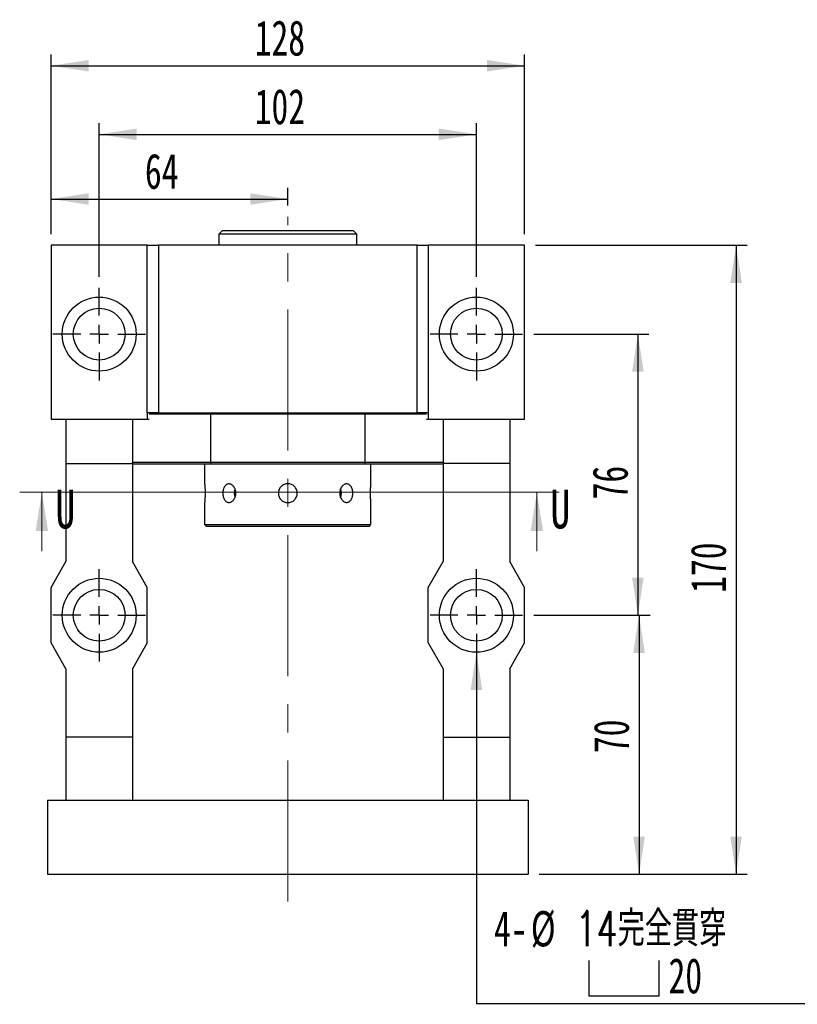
# Model space of a CAD drawing. Header units: millimetres. Extents: x 26 to 284, y 9 to 193.
# Tile 2 of 5: x 36 to 106, y 105 to 193. Entities that reach past the tile are written whole.
import ezdxf

# ---------------------------------------------------------------- set-up
doc = ezdxf.new("R2010")
doc.units = ezdxf.units.MM
doc.linetypes.add('CENTERX2', pattern=[20.32, 12.7, -2.54, 2.54, -2.54])
doc.layers.add('圖層0', color=7, linetype='Continuous')
doc.styles.add('SLDTEXTSTYLE0', font='TXT', dxfattribs={"width": 0.7})
doc.styles.add('SLDTEXTSTYLE1', font='TXT', dxfattribs={"width": 0.7, "bigfont": 'bigfont'})
doc.styles.add('SLDTEXTSTYLE3', font='TXT', dxfattribs={"width": 0.75})
doc.dimstyles.new('SLDDIMSTYLE3', dxfattribs={"dimtxt": 3.389974, "dimasz": 2.5, "dimexe": 0, "dimexo": 0.0625, "dimgap": 0.847493, "dimtad": 1, "dimlfac": 3, "dimrnd": 1e-09, "dimzin": 12, "dimdsep": 46, "dimtxsty": 'SLDTEXTSTYLE0', "dimsah": 1, "dimcen": 0.09, "dimadec": 0, "dimazin": 3, "dimtfac": 1, "dimtofl": 0, "dimtmove": 0, "dimatfit": 3, "dimfxl": 1, "dimfrac": 2, "dimtolj": 1, "dimtzin": 12, "dimarcsym": 0})
doc.dimstyles.new('SLDDIMSTYLE4', dxfattribs={"dimtxt": 3.389974, "dimasz": 2.5, "dimexe": 0, "dimexo": 0.0625, "dimgap": 0.847493, "dimtad": 0, "dimtih": 1, "dimtoh": 1, "dimlfac": 3, "dimrnd": 1e-09, "dimzin": 12, "dimdsep": 46, "dimtxsty": 'SLDTEXTSTYLE0', "dimsah": 1, "dimcen": 0, "dimadec": 0, "dimazin": 3, "dimtfac": 1, "dimtofl": 0, "dimtmove": 0, "dimatfit": 3, "dimfxl": 1, "dimfrac": 2, "dimtolj": 1, "dimtzin": 12, "dimarcsym": 0})

# ---------------------------------------------------------------- blocks, each defined once
blk = doc.blocks.new('_D_1')
at = {"layer": '圖層0', "color": 7}
for p, q in [((82.091, 139.592), (92.591, 139.592)), ((91.591, 139.592), (91.591, 116.259)), ((82.591, 116.259), (92.591, 116.259))]:
    blk.add_line(p, q, dxfattribs=at)
for points in [[(91.591, 139.592), (91.069, 136.203), (92.112, 136.203)], [(91.591, 116.259), (92.112, 119.649), (91.069, 119.649)]]:
    blk.add_solid(points, dxfattribs=at)
at = {"layer": '圖層0', "color": 7, "insert": (87.498, 127.17), "char_height": 3.175, "attachment_point": 1, "rotation": 90, "style": 'SLDTEXTSTYLE0'}
blk.add_mtext('70', dxfattribs=at)
blk = doc.blocks.new('_D_2')
at = {"layer": '圖層0', "color": 7}
for p, q in [((82.258, 172.926), (101.333, 172.926)), ((100.333, 172.926), (100.333, 116.259)), ((82.591, 116.259), (101.333, 116.259))]:
    blk.add_line(p, q, dxfattribs=at)
for points in [[(100.333, 172.926), (99.811, 169.536), (100.854, 169.536)], [(100.333, 116.259), (100.854, 119.649), (99.811, 119.649)]]:
    blk.add_solid(points, dxfattribs=at)
at = {"layer": '圖層0', "color": 7, "insert": (96.24, 141.612), "char_height": 3.175, "attachment_point": 1, "rotation": 90, "style": 'SLDTEXTSTYLE0'}
blk.add_mtext('170', dxfattribs=at)
blk = doc.blocks.new('_D_3')
at = {"layer": '圖層0', "color": 7}
for p, q in [((38.591, 173.926), (38.591, 178.1)), ((59.924, 176.503), (59.924, 178.1)), ((38.591, 177.1), (59.924, 177.1))]:
    blk.add_line(p, q, dxfattribs=at)
for points in [[(38.591, 177.1), (41.981, 176.578), (41.981, 177.621)], [(59.924, 177.1), (56.534, 177.621), (56.534, 176.578)]]:
    blk.add_solid(points, dxfattribs=at)
at = {"layer": '圖層0', "color": 7, "insert": (47.045, 181.193), "char_height": 3.175, "attachment_point": 1, "style": 'SLDTEXTSTYLE0'}
blk.add_mtext('64', dxfattribs=at)
blk = doc.blocks.new('_D_4')
at = {"layer": '圖層0', "color": 7}
for p, q in [((38.591, 173.926), (38.591, 190.108)), ((81.258, 173.926), (81.258, 190.108)), ((38.591, 189.108), (81.258, 189.108))]:
    blk.add_line(p, q, dxfattribs=at)
for points in [[(38.591, 189.108), (41.981, 188.587), (41.981, 189.63)], [(81.258, 189.108), (77.868, 189.63), (77.868, 188.587)]]:
    blk.add_solid(points, dxfattribs=at)
at = {"layer": '圖層0', "color": 7, "insert": (56.943, 193.201), "char_height": 3.175, "attachment_point": 1, "style": 'SLDTEXTSTYLE0'}
blk.add_mtext('128', dxfattribs=at)
blk = doc.blocks.new('SW_SYMBOL_HOLE_SPOT')
at = {"layer": '圖層0', "color": 0}
for p, q in [((0, 875), (0, 75)), ((1600, 75), (1600, 875)), ((0, 75), (1600, 75))]:
    blk.add_line(p, q, dxfattribs=at)
blk = doc.blocks.new('_D_5')
at = {"layer": '圖層0'}
for p, q in [((76.924, 136.259), (76.924, 104.609)), ((76.924, 104.609), (106.757, 104.609))]:
    blk.add_line(p, q, dxfattribs=at)
blk.add_solid([(76.924, 136.259), (76.403, 132.869), (77.446, 132.869)], dxfattribs=at)
at = {"layer": '圖層0', "xscale": 0.003964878, "yscale": 0.003964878, "zscale": 0.003964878}
blk.add_blockref('SW_SYMBOL_HOLE_SPOT', (87.049, 105.004), dxfattribs=at)
at = {"layer": '圖層0', "char_height": 3.175, "attachment_point": 1}
for s, insert, style in [('4-', (78.512, 112.936), 'SLDTEXTSTYLE0'), ('%%c', (81.828, 112.936), 'SLDTEXTSTYLE0'), ('14\\M+18AAE\\M+19153\\M+18AD1\\M+190FA', (85.85, 112.936), 'SLDTEXTSTYLE1'), ('20', (94.246, 108.702), 'SLDTEXTSTYLE0')]:
    blk.add_mtext(s, dxfattribs=dict(at, insert=insert, style=style))
blk = doc.blocks.new('_D_6')
at = {"layer": '圖層0', "color": 7}
for p, q in [((42.924, 170.092), (42.924, 183.926)), ((76.924, 170.092), (76.924, 183.926)), ((42.924, 182.926), (76.924, 182.926))]:
    blk.add_line(p, q, dxfattribs=at)
for points in [[(42.924, 182.926), (46.314, 182.404), (46.314, 183.447)], [(76.924, 182.926), (73.534, 183.447), (73.534, 182.404)]]:
    blk.add_solid(points, dxfattribs=at)
at = {"layer": '圖層0', "color": 7, "insert": (56.943, 187.019), "char_height": 3.175, "attachment_point": 1, "style": 'SLDTEXTSTYLE0'}
blk.add_mtext('102', dxfattribs=at)
blk = doc.blocks.new('_D_7')
at = {"layer": '圖層0', "color": 7}
for p, q in [((82.091, 164.926), (92.481, 164.926)), ((91.481, 164.926), (91.481, 139.592)), ((82.091, 139.592), (92.481, 139.592))]:
    blk.add_line(p, q, dxfattribs=at)
for points in [[(91.481, 164.926), (90.959, 161.536), (92.002, 161.536)], [(91.481, 139.592), (92.002, 142.982), (90.959, 142.982)]]:
    blk.add_solid(points, dxfattribs=at)
at = {"layer": '圖層0', "color": 7, "insert": (87.388, 150.035), "char_height": 3.175, "attachment_point": 1, "rotation": 90, "style": 'SLDTEXTSTYLE0'}
blk.add_mtext('76', dxfattribs=at)
blk = doc.blocks.new('SW_CENTERMARKSYMBOL_2')
at = {"layer": '圖層0', "color": 0}
for p, q in [((0, 1.667), (0, 4.167)), ((-1.667, 0), (-4.167, 0)), ((0, 0), (-0.833, 0)), ((0, 0), (0, 0.833)), ((0, 0), (0, -0.833)), ((0, 0), (0.833, 0)), ((1.667, 0), (4.167, 0)), ((0, -1.667), (0, -4.167))]:
    blk.add_line(p, q, dxfattribs=at)
blk = doc.blocks.new('SW_CENTERMARKSYMBOL_3')
at = {"layer": '圖層0', "color": 0}
for p, q in [((0, 1.667), (0, 4.167)), ((-1.667, 0), (-4.167, 0)), ((0, 0), (-0.833, 0)), ((0, 0), (0, 0.833)), ((0, 0), (0, -0.833)), ((0, 0), (0.833, 0)), ((1.667, 0), (4.167, 0)), ((0, -1.667), (0, -4.167))]:
    blk.add_line(p, q, dxfattribs=at)
blk = doc.blocks.new('SW_CENTERMARKSYMBOL_4')
at = {"layer": '圖層0', "color": 0}
for p, q in [((0, 1.667), (0, 4.167)), ((-1.667, 0), (-4.167, 0)), ((0, 0), (-0.833, 0)), ((0, 0), (0, 0.833)), ((0, 0), (0, -0.833)), ((0, 0), (0.833, 0)), ((1.667, 0), (4.167, 0)), ((0, -1.667), (0, -4.167))]:
    blk.add_line(p, q, dxfattribs=at)
blk = doc.blocks.new('SW_CENTERMARKSYMBOL_5')
at = {"layer": '圖層0', "color": 0}
for p, q in [((0, 1.667), (0, 4.167)), ((-1.667, 0), (-4.167, 0)), ((0, 0), (-0.833, 0)), ((0, 0), (0, 0.833)), ((0, 0), (0, -0.833)), ((0, 0), (0.833, 0)), ((1.667, 0), (4.167, 0)), ((0, -1.667), (0, -4.167))]:
    blk.add_line(p, q, dxfattribs=at)

msp = doc.modelspace()

# ---------------------------------------------------------------- linework, layer by layer
at = {"color": 7, "linetype": 'Continuous', "lineweight": 25}
for p, q in [((54.0409, 174.2592), (53.7076, 173.9258)), ((53.7076, 173.9258), (53.7076, 172.9258)), ((55.9035, 173.9258), (53.7076, 173.9258)), ((54.0409, 174.2592), (56.119, 174.2592)), ((66.1409, 173.9258), (55.9035, 173.9258)), ((56.119, 174.2592), (65.8076, 174.2592)), ((66.1409, 173.9258), (65.8076, 174.2592)), ((66.1409, 172.9258), (66.1409, 173.9258)), ((38.5909, 172.9258), (38.5909, 157.2592)), ((47.2576, 172.9258), (38.5909, 172.9258)), ((47.2576, 157.8258), (47.2576, 172.9258)), ((47.2576, 172.9258), (48.2576, 172.9258)), ((71.5909, 172.9258), (48.2576, 172.9258)), ((48.2576, 172.9258), (48.2576, 157.8258)), ((71.5909, 157.8258), (71.5909, 172.9258)), ((71.5909, 172.9258), (72.5909, 172.9258)), ((72.5909, 172.9258), (72.5909, 157.8258)), ((81.2576, 172.9258), (72.5909, 172.9258)), ((81.2576, 157.2592), (81.2576, 172.9258)), ((38.5909, 157.2592), (39.9243, 157.2592)), ((39.9243, 157.2592), (45.9243, 157.2592)), ((39.9243, 157.2592), (39.9243, 153.2592)), ((45.9243, 157.2592), (47.2521, 157.2592)), ((45.9243, 157.2592), (45.9243, 153.2592)), ((48.2576, 157.8258), (47.2576, 157.8258)), ((47.2576, 157.8258), (47.2576, 157.2592)), ((47.2576, 157.2592), (47.4243, 157.2592)), ((52.9541, 157.7092), (47.4243, 157.7092)), ((48.2576, 157.8258), (71.5909, 157.8258)), ((52.9849, 157.8258), (52.9541, 157.7092)), ((66.8944, 157.7092), (52.9541, 157.7092)), ((52.9541, 157.7092), (52.9541, 153.3758)), ((66.8944, 157.7092), (66.8636, 157.8258)), ((72.4243, 157.7092), (66.8944, 157.7092)), ((66.8944, 153.3758), (66.8944, 157.7092)), ((72.5909, 157.8258), (71.5909, 157.8258)), ((72.4243, 157.2592), (72.5909, 157.2592)), ((72.5909, 157.8258), (72.5909, 157.2592)), ((72.5964, 157.2592), (73.9243, 157.2592)), ((73.9243, 157.2592), (79.9243, 157.2592)), ((73.9243, 157.2592), (73.9243, 153.2592)), ((79.9243, 157.2592), (81.2576, 157.2592)), ((79.9243, 157.2592), (79.9243, 153.2592)), ((39.9243, 153.2592), (45.9243, 153.2592)), ((39.9243, 153.2592), (39.9243, 144.4258)), ((45.9243, 153.3758), (52.9541, 153.3758)), ((45.9243, 153.2592), (45.9243, 144.4258)), ((52.9981, 153.2092), (45.9243, 153.2092)), ((52.4243, 153.2092), (52.4243, 151.4425)), ((52.9541, 153.3758), (66.8944, 153.3758)), ((66.8505, 153.2092), (52.9981, 153.2092)), ((73.9243, 153.2092), (66.8505, 153.2092)), ((66.8944, 153.3758), (73.9243, 153.3758)), ((67.4243, 151.4399), (67.4243, 153.2092)), ((79.9243, 153.2592), (73.9243, 153.2592)), ((73.9243, 153.2592), (73.9243, 144.4258)), ((79.9243, 153.2592), (79.9243, 144.4258)), ((52.4243, 149.7451), (52.4243, 147.7592)), ((67.4243, 147.7592), (67.4243, 149.7425)), ((52.4243, 147.7592), (52.5909, 147.5925)), ((52.4243, 147.7592), (67.4243, 147.7592)), ((67.2576, 147.5925), (52.5909, 147.5925)), ((67.2576, 147.5925), (67.4243, 147.7592)), ((38.5909, 142.0925), (39.9243, 144.4258)), ((47.2576, 142.0925), (45.9243, 144.4258)), ((72.5909, 142.0925), (73.9243, 144.4258)), ((81.2576, 142.0925), (79.9243, 144.4258)), ((38.5909, 137.0925), (38.5909, 142.0925)), ((47.2576, 137.0925), (47.2576, 142.0925)), ((72.5909, 137.0925), (72.5909, 142.0925)), ((81.2576, 137.0925), (81.2576, 142.0925)), ((39.9243, 134.7592), (38.5909, 137.0925)), ((47.2576, 137.0925), (45.9243, 134.7592)), ((72.5909, 137.0925), (73.9243, 134.7592)), ((79.9243, 134.7592), (81.2576, 137.0925)), ((39.9243, 134.7592), (39.9243, 128.5925)), ((45.9243, 134.7592), (45.9243, 128.5925)), ((73.9243, 134.7592), (73.9243, 128.5925)), ((79.9243, 134.7592), (79.9243, 128.5925)), ((45.9243, 128.5925), (39.9243, 128.5925)), ((39.9243, 128.5925), (39.9243, 122.9258)), ((45.9243, 128.5925), (45.9243, 122.9258)), ((73.9243, 128.5925), (79.9243, 128.5925)), ((73.9243, 128.5925), (73.9243, 122.9258)), ((79.9243, 128.5925), (79.9243, 122.9258)), ((38.2576, 122.9258), (38.2576, 116.2592)), ((38.2576, 122.9258), (81.5909, 122.9258)), ((81.5909, 122.9258), (81.5909, 116.2592)), ((38.2576, 116.2592), (81.5909, 116.2592))]:
    msp.add_line(p, q, dxfattribs=at)
at = {"color": 7, "linetype": 'Continuous', "lineweight": 18}
for p, q in [((84.3747, 150.6813), (35.7565, 150.6813)), ((37.7565, 145.3613), (37.7565, 150.6813)), ((82.3747, 145.3613), (82.3747, 150.6813))]:
    msp.add_line(p, q, dxfattribs=at)
at = {"color": 7, "linetype": 'Continuous', "lineweight": 25, "flags": 128}
for points in [[(64.7562, 150.5925), (64.7343, 150.8173), (64.6867, 150.9849)], [(64.6883, 150.2043), (64.7343, 150.3677), (64.7562, 150.5925)]]:
    msp.add_lwpolyline(points, dxfattribs=at)
at = {"color": 7, "linetype": 'Continuous', "lineweight": 25}
for centre, radius in [((42.9243, 164.9258), 3.3333), ((76.9243, 164.9258), 3.3333), ((42.9243, 164.9258), 2.3333), ((76.9243, 164.9258), 2.3333), ((42.9243, 139.5925), 3.3333), ((76.9243, 139.5925), 3.3333), ((42.9243, 139.5925), 2.3333), ((76.9243, 139.5925), 2.3333)]:
    msp.add_circle(centre, radius, dxfattribs=at)
msp.add_arc((56.2209, 150.5925), 1.1295, 160.360938, 199.901493, dxfattribs=at)
for points in [[(52.9981, 153.2092), (52.9834, 153.2647), (52.9687, 153.3203), (52.9541, 153.3758)], [(66.8944, 153.3758), (66.8798, 153.3203), (66.8652, 153.2647), (66.8505, 153.2092)]]:
    msp.add_open_spline(points, degree=3, dxfattribs=at)
for points, knots in [([(52.4243, 151.4425), (52.4245, 151.4402), (52.425, 151.4357), (52.4291, 151.3989), (52.4352, 151.3407), (52.4428, 151.2616), (52.451, 151.1629), (52.459, 151.0487), (52.4658, 150.9203), (52.4706, 150.7837), (52.4729, 150.6406), (52.4724, 150.4978), (52.4693, 150.3567), (52.4638, 150.2236), (52.4566, 150.0996), (52.4485, 149.9903), (52.4403, 149.897), (52.4331, 149.8237), (52.4276, 149.7726), (52.4246, 149.7451), (52.4245, 149.7451), (52.4245, 149.7451)], [0, 0, 0, 0, 0.0526943, 0.1069226, 0.1596152, 0.2138244, 0.2667265, 0.3211539, 0.3741911, 0.4287791, 0.4815852, 0.5359371, 0.588506, 0.6425933, 0.695289, 0.749496, 0.802484, 0.8570072, 0.9099986, 0.9645433, 1, 1, 1, 1]), ([(55.243, 150.5925), (55.243, 150.5374), (55.2388, 150.4832), (55.2222, 150.3767), (55.2096, 150.3237), (55.1769, 150.2228), (55.157, 150.175), (55.1103, 150.0844), (55.0833, 150.0416), (55.0247, 149.9648), (54.9929, 149.9303), (54.9245, 149.8694), (54.8884, 149.8435), (54.8145, 149.8019), (54.7761, 149.7859), (54.6984, 149.7645), (54.6597, 149.7592), (54.5828, 149.7591), (54.5442, 149.7645), (54.4702, 149.7858), (54.4347, 149.8016), (54.3663, 149.8433), (54.3337, 149.8694), (54.2738, 149.9297), (54.2462, 149.9641), (54.1955, 150.0419), (54.1733, 150.0839), (54.1345, 150.1741), (54.1179, 150.2228), (54.0914, 150.3237), (54.0814, 150.3757), (54.068, 150.4825), (54.0645, 150.5378), (54.0645, 150.6466), (54.0678, 150.7007), (54.0812, 150.8083), (54.0913, 150.8609), (54.1176, 150.9612), (54.1341, 151.0097), (54.1731, 151.1008), (54.1953, 151.1427), (54.2453, 151.2196), (54.2734, 151.2548), (54.3334, 151.3154), (54.3654, 151.341), (54.4337, 151.3829), (54.4699, 151.399), (54.5436, 151.4203), (54.5815, 151.4258), (54.6593, 151.4259), (54.6981, 151.4205), (54.7751, 151.3994), (54.8138, 151.3834), (54.8882, 151.3417), (54.9238, 151.3161), (54.9919, 151.2557), (55.0243, 151.2206), (55.083, 151.1438), (55.1095, 151.1019), (55.1566, 151.0109), (55.1768, 150.9625), (55.2255, 150.8122), (55.243, 150.7027), (55.243, 150.5925)], [0, 0, 0, 0, 0.03125, 0.03125, 0.0625, 0.0625, 0.09375, 0.09375, 0.125, 0.125, 0.15625, 0.15625, 0.1875, 0.1875, 0.21875, 0.21875, 0.25, 0.25, 0.28125, 0.28125, 0.3125, 0.3125, 0.34375, 0.34375, 0.375, 0.375, 0.40625, 0.40625, 0.4375, 0.4375, 0.46875, 0.46875, 0.5, 0.5, 0.53125, 0.53125, 0.5625, 0.5625, 0.59375, 0.59375, 0.625, 0.625, 0.65625, 0.65625, 0.6875, 0.6875, 0.71875, 0.71875, 0.75, 0.75, 0.78125, 0.78125, 0.8125, 0.8125, 0.84375, 0.84375, 0.875, 0.875, 0.90625, 0.90625, 0.9375, 0.9375, 1, 1, 1, 1]), ([(59.9243, 149.7425), (59.8681, 149.7425), (59.8128, 149.748), (59.7041, 149.7696), (59.6501, 149.786), (59.5472, 149.8287), (59.4984, 149.8548), (59.406, 149.9165), (59.3623, 149.9523), (59.284, 150.0307), (59.2488, 150.0735), (59.1867, 150.1663), (59.1603, 150.2158), (59.1179, 150.318), (59.1015, 150.3716), (59.0797, 150.4814), (59.0743, 150.5365), (59.0742, 150.6475), (59.0798, 150.7039), (59.1015, 150.8129), (59.1175, 150.8659), (59.1601, 150.9689), (59.1867, 151.0186), (59.2482, 151.1107), (59.2833, 151.1536), (59.3626, 151.233), (59.4055, 151.2681), (59.4975, 151.3297), (59.5472, 151.3563), (59.6501, 151.399), (59.7031, 151.4151), (59.8121, 151.4369), (59.8684, 151.4425), (59.9794, 151.4425), (60.0346, 151.4371), (60.1444, 151.4154), (60.198, 151.3991), (60.3003, 151.3568), (60.3498, 151.3304), (60.4427, 151.2684), (60.4855, 151.2332), (60.5639, 151.155), (60.5999, 151.1113), (60.6616, 151.019), (60.6877, 150.9702), (60.7305, 150.8674), (60.7469, 150.8134), (60.7686, 150.7047), (60.7742, 150.6495), (60.7743, 150.5371), (60.7688, 150.4818), (60.7473, 150.3731), (60.731, 150.3191), (60.6884, 150.2161), (60.6623, 150.1673), (60.6007, 150.0749), (60.5649, 150.0311), (60.4866, 149.9527), (60.4439, 149.9175), (60.3511, 149.8553), (60.3017, 149.8289), (60.1483, 149.7651), (60.0367, 149.7425), (59.9243, 149.7425)], [0, 0, 0, 0, 0.03125, 0.03125, 0.0625, 0.0625, 0.09375, 0.09375, 0.125, 0.125, 0.15625, 0.15625, 0.1875, 0.1875, 0.21875, 0.21875, 0.25, 0.25, 0.28125, 0.28125, 0.3125, 0.3125, 0.34375, 0.34375, 0.375, 0.375, 0.40625, 0.40625, 0.4375, 0.4375, 0.46875, 0.46875, 0.5, 0.5, 0.53125, 0.53125, 0.5625, 0.5625, 0.59375, 0.59375, 0.625, 0.625, 0.65625, 0.65625, 0.6875, 0.6875, 0.71875, 0.71875, 0.75, 0.75, 0.78125, 0.78125, 0.8125, 0.8125, 0.84375, 0.84375, 0.875, 0.875, 0.90625, 0.90625, 0.9375, 0.9375, 1, 1, 1, 1]), ([(65.784, 150.5925), (65.784, 150.5374), (65.7806, 150.4832), (65.7672, 150.3767), (65.7571, 150.3237), (65.7306, 150.2228), (65.7143, 150.175), (65.6755, 150.0844), (65.6528, 150.0416), (65.6028, 149.9648), (65.5753, 149.9303), (65.5148, 149.8694), (65.4824, 149.8435), (65.4145, 149.8019), (65.3786, 149.7859), (65.3042, 149.7645), (65.2663, 149.7592), (65.1894, 149.7591), (65.1499, 149.7645), (65.0727, 149.7858), (65.0347, 149.8016), (64.9603, 149.8433), (64.924, 149.8694), (64.8563, 149.9297), (64.8244, 149.9641), (64.765, 150.0419), (64.7385, 150.0839), (64.6919, 150.1741), (64.6716, 150.2228), (64.6389, 150.3237), (64.6265, 150.3757), (64.6098, 150.4825), (64.6055, 150.5378), (64.6054, 150.6466), (64.6096, 150.7007), (64.6263, 150.8083), (64.6388, 150.8609), (64.6712, 150.9612), (64.6913, 151.0097), (64.7383, 151.1008), (64.7648, 151.1427), (64.8233, 151.2196), (64.8558, 151.2548), (64.9237, 151.3154), (64.9593, 151.341), (65.0337, 151.3829), (65.0724, 151.399), (65.1493, 151.4203), (65.1881, 151.4258), (65.266, 151.4259), (65.3039, 151.4205), (65.3776, 151.3994), (65.4138, 151.3834), (65.4822, 151.3417), (65.5142, 151.3161), (65.5743, 151.2557), (65.6025, 151.2206), (65.6526, 151.1438), (65.6748, 151.1019), (65.714, 151.0109), (65.7305, 150.9625), (65.7701, 150.8122), (65.784, 150.7027), (65.784, 150.5925)], [0, 0, 0, 0, 0.03125, 0.03125, 0.0625, 0.0625, 0.09375, 0.09375, 0.125, 0.125, 0.15625, 0.15625, 0.1875, 0.1875, 0.21875, 0.21875, 0.25, 0.25, 0.28125, 0.28125, 0.3125, 0.3125, 0.34375, 0.34375, 0.375, 0.375, 0.40625, 0.40625, 0.4375, 0.4375, 0.46875, 0.46875, 0.5, 0.5, 0.53125, 0.53125, 0.5625, 0.5625, 0.59375, 0.59375, 0.625, 0.625, 0.65625, 0.65625, 0.6875, 0.6875, 0.71875, 0.71875, 0.75, 0.75, 0.78125, 0.78125, 0.8125, 0.8125, 0.84375, 0.84375, 0.875, 0.875, 0.90625, 0.90625, 0.9375, 0.9375, 1, 1, 1, 1]), ([(67.4243, 149.7425), (67.4242, 149.743), (67.4241, 149.7442), (67.423, 149.7533), (67.4214, 149.7681), (67.4184, 149.7957), (67.4143, 149.8346), (67.4095, 149.8838), (67.4044, 149.9399), (67.3989, 150.0056), (67.3935, 150.0792), (67.3897, 150.1383), (67.3862, 150.2004), (67.383, 150.2651), (67.3803, 150.333), (67.3776, 150.4254), (67.376, 150.5205), (67.3759, 150.616), (67.3766, 150.711), (67.3787, 150.8048), (67.382, 150.8949), (67.3859, 150.9822), (67.3907, 151.0646), (67.3959, 151.1399), (67.4014, 151.2103), (67.4068, 151.2724), (67.4118, 151.3246), (67.4163, 151.3698), (67.42, 151.4044), (67.4225, 151.4268), (67.424, 151.4402), (67.424, 151.44), (67.424, 151.4399)], [0, 0, 0, 0, 0.0262642, 0.0527118, 0.0797367, 0.1069608, 0.1598156, 0.186641, 0.2138539, 0.2669191, 0.2938517, 0.3211748, 0.3476101, 0.3742298, 0.4014332, 0.4288391, 0.4818109, 0.5087022, 0.5359894, 0.5887208, 0.615485, 0.642637, 0.6954943, 0.7223195, 0.7495309, 0.8026833, 0.8296619, 0.857034, 0.9101921, 0.9371782, 0.9645627, 1, 1, 1, 1])]:
    msp.add_open_spline(points, degree=3, knots=knots, dxfattribs=at)
at = {"color": 7, "linetype": 'Continuous', "lineweight": 18}
for points in [[(37.7565, 150.6813), (37.1965, 147.1813), (38.3165, 147.1813)], [(82.3747, 150.6813), (81.8147, 147.1813), (82.9347, 147.1813)]]:
    msp.add_solid(points, dxfattribs=at)
at = {"layer": '圖層0', "color": 7, "linetype": 'CENTERX2', "lineweight": 18}
msp.add_line((59.9243, 113.7904), (59.9243, 175.5027), dxfattribs=at)

# ---------------------------------------------------------------- block references
at = {"layer": '圖層0', "color": 7}
for name, p in [('SW_CENTERMARKSYMBOL_5', (42.9243, 164.9258)), ('SW_CENTERMARKSYMBOL_4', (76.9243, 164.9258)), ('SW_CENTERMARKSYMBOL_3', (42.9243, 139.5925)), ('SW_CENTERMARKSYMBOL_2', (76.9243, 139.5925))]:
    msp.add_blockref(name, p, dxfattribs=at)

# ---------------------------------------------------------------- texts
at = {"color": 7, "linetype": 'Continuous', "char_height": 3.5, "attachment_point": 1, "style": 'SLDTEXTSTYLE3'}
for insert in [(38.9781, 150.919), (83.5964, 150.919)]:
    msp.add_mtext('U', dxfattribs=dict(at, insert=insert))

# ---------------------------------------------------------------- dimensions: what is measured, and where the dimension line sits
at = {"layer": '圖層0', "color": 7}
for base, p1, p2, picture, middle in [((81.2576, 189.1084), (38.5909, 172.9258), (81.2576, 172.9258), '_D_4', (59.9243, 189.1084)), ((76.9243, 182.9258), (42.9243, 169.0925), (76.9243, 169.0925), '_D_6', (59.9243, 182.9258)), ((59.9243, 177.0998), (38.5909, 172.9258), (59.9243, 175.5027), '_D_3', (49.0321, 177.0998))]:
    dim = msp.add_linear_dim(base=base, p1=p1, p2=p2, dimstyle='SLDDIMSTYLE3', dxfattribs=at)
    dim.commit()
    dim.dimension.update_dxf_attribs({"geometry": picture, "text_midpoint": middle, "dimtype": 160})
for base, p1, p2, picture, middle in [((100.3329, 116.2592), (81.2576, 172.9258), (81.5909, 116.2592), '_D_2', (100.3329, 144.5925)), ((91.4809, 139.5925), (81.0909, 164.9258), (81.0909, 139.5925), '_D_7', (91.4809, 152.0226)), ((91.5909, 116.2592), (81.0909, 139.5925), (81.5909, 116.2592), '_D_1', (91.5909, 129.157))]:
    dim = msp.add_linear_dim(base=base, p1=p1, p2=p2, angle=90, dimstyle='SLDDIMSTYLE3', dxfattribs=at)
    dim.commit()
    dim.dimension.update_dxf_attribs({"geometry": picture, "text_midpoint": middle, "dimtype": 160})
at = {"layer": '圖層0'}
dim = msp.add_diameter_dim_2p(p1=(76.9243, 142.9258), p2=(76.9243, 136.2592), text='4-%%c14完全貫穿\\P{\\fGDT;v}<>', dimstyle='SLDDIMSTYLE4', override={"dimpost": '<>'}, dxfattribs=at)
dim.commit()
dim.dimension.update_dxf_attribs({"geometry": '_D_5', "text_midpoint": (92.6346, 108.8427), "dimtype": 163})

doc.saveas('drawing.dxf')
